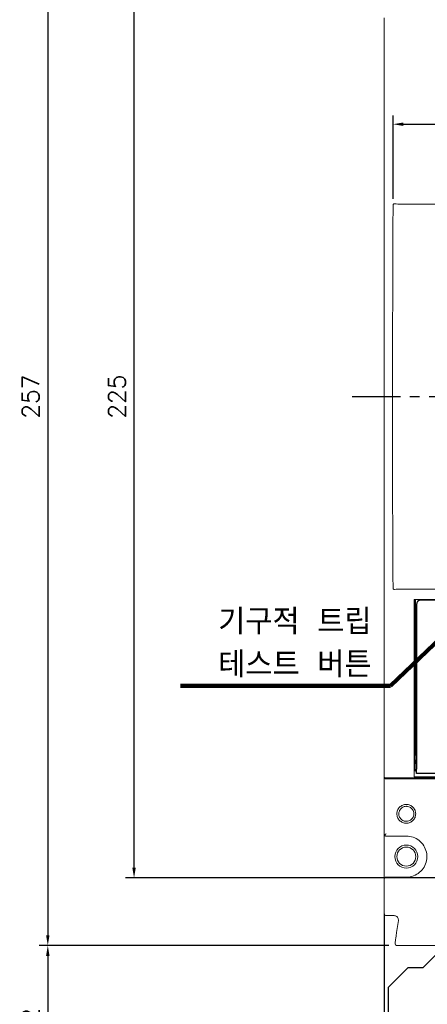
# Model space of a CAD drawing. Extents: x -316 to 2710, y -907 to 1774.
# Tile 10 of 18: x 298 to 393, y 1291 to 1521. Entities that reach past the tile are written whole.
import ezdxf

# ---------------------------------------------------------------- set-up
doc = ezdxf.new("R2010")
doc.units = 0
doc.header["$LTSCALE"] = 3
doc.header["$MEASUREMENT"] = 0
doc.linetypes.add('CENTER', pattern=[2, 1.25, -0.25, 0.25, -0.25])
doc.layers.get('0').update_dxf_attribs({"linetype": 'CONTINUOUS'})
doc.layers.get('Defpoints').update_dxf_attribs({"linetype": 'CONTINUOUS'})
for name, color, linetype in [('cen', 1, 'CENTER'), ('di', 3, 'CONTINUOUS'), ('dwg', 7, 'CONTINUOUS')]:
    doc.layers.add(name, color=color, linetype=linetype)
doc.styles.add('KIM', font='ROMANS.shx', dxfattribs={"height": 5, "bigfont": 'GSG1.shx'})
doc.styles.get("Standard").update_dxf_attribs({"font": 'romans.shx', "height": 4, "bigfont": 'ghs.shx'})
doc.dimstyles.get("Standard").update_dxf_attribs({"dimtxt": 0.18, "dimasz": 0.18, "dimexe": 0.18, "dimexo": 0.0625, "dimgap": 0.09, "dimtad": 0, "dimtih": 1, "dimtoh": 1, "dimdec": 4, "dimzin": 0, "dimdsep": 46, "dimtxsty": 'Standard', "dimcen": 0.09, "dimadec": 0, "dimazin": 0, "dimtfac": 1, "dimtdec": 4, "dimtofl": 0, "dimtmove": 0, "dimatfit": 3, "dimfxl": 0, "dimtolj": 1, "dimtzin": 0, "dimarcsym": 0})
doc.dimstyles.new('STANDARD$0', dxfattribs={"dimtxt": 5, "dimasz": 5, "dimexe": 1, "dimexo": 2, "dimgap": 2, "dimtad": 1, "dimdec": 4, "dimzin": 12, "dimdsep": 46, "dimtxsty": 'KIM', "dimcen": -1, "dimdle": 0.1, "dimadec": 0, "dimazin": 0, "dimtfac": 1, "dimtdec": 4, "dimtmove": 0, "dimatfit": 3, "dimfxl": 0, "dimtolj": 1, "dimtzin": 0, "dimarcsym": 0})

# ---------------------------------------------------------------- blocks, each defined once
blk = doc.blocks.new('fsadfsafas')
at = {"layer": 'cen', "ltscale": 3}
for p, q in [((614, 610.86), (614, 629.46)), ((623.3, 620.16), (604.7, 620.16)), ((626.25, 569.66), (626.25, 586.26)), ((634.55, 577.96), (617.95, 577.96))]:
    blk.add_line(p, q, dxfattribs=at)
at = {"layer": 'dwg'}
for p, q in [((626.5, 634.96), (601.5, 634.96)), ((601.5, 634.96), (601.5, 603.46)), ((626.5, 634.96), (626.5, 603.41)), ((601.5, 603.46), (606, 598.96)), ((626.5, 603.41), (630.95, 598.96)), ((609.5, 598.96), (606, 598.96)), ((609.5, 598.96), (614, 594.46)), ((630.95, 588.46), (630.95, 598.96)), ((614, 583.96), (614, 594.46)), ((635.45, 583.96), (630.95, 588.46)), ((614, 583.96), (613.55, 583.96)), ((613.55, 583.96), (613.55, 564.96)), ((638.95, 583.96), (635.45, 583.96)), ((638.95, 583.96), (638.95, 564.96)), ((638.95, 564.96), (613.55, 564.96))]:
    blk.add_line(p, q, dxfattribs=at)
for centre, radius in [((614, 620.16), 6.3), ((626.25, 577.96), 5.3)]:
    blk.add_circle(centre, radius, dxfattribs=at)
blk = doc.blocks.new('*D224')
at = {"layer": 'Defpoints', "color": 0}
for p in [(386.36, 1561.35), (304.67, 1304.75), (386.36, 1304.75)]:
    blk.add_point(p, dxfattribs=at)
at = {"layer": 'di'}
for p, q in [((384.36, 1561.35), (302.67, 1561.35)), ((304.67, 1558.95), (304.67, 1307.15)), ((384.36, 1304.75), (302.67, 1304.75))]:
    blk.add_line(p, q, dxfattribs=at)
for points in [[(304.27, 1558.95), (305.07, 1558.95), (304.67, 1561.35)], [(304.27, 1307.15), (305.07, 1307.15), (304.67, 1304.75)]]:
    blk.add_solid(points, dxfattribs=at)
at = {"layer": 'di', "insert": (300.67, 1433.05), "char_height": 4, "attachment_point": 5, "rotation": 90}
blk.add_mtext('\\A1;257', dxfattribs=at)
blk = doc.blocks.new('*D225')
at = {"layer": 'Defpoints', "color": 0}
for p in [(324.83, 1545.55), (400.78, 1545.55), (400.78, 1320.55)]:
    blk.add_point(p, dxfattribs=at)
at = {"layer": 'di'}
for p, q in [((398.78, 1545.55), (322.83, 1545.55)), ((324.83, 1322.95), (324.83, 1543.15)), ((398.78, 1320.55), (322.83, 1320.55))]:
    blk.add_line(p, q, dxfattribs=at)
for points in [[(324.43, 1543.15), (325.23, 1543.15), (324.83, 1545.55)], [(324.43, 1322.95), (325.23, 1322.95), (324.83, 1320.55)]]:
    blk.add_solid(points, dxfattribs=at)
at = {"layer": 'di', "insert": (320.83, 1433.05), "char_height": 4, "attachment_point": 5, "rotation": 90}
blk.add_mtext('\\A1;225', dxfattribs=at)
blk = doc.blocks.new('*D226')
at = {"layer": 'Defpoints', "color": 0}
for p in [(304.67, 1304.75), (304.67, 1263.55), (384.33, 1263.55)]:
    blk.add_point(p, dxfattribs=at)
at = {"layer": 'di'}
for p, q in [((304.67, 1302.35), (304.67, 1265.95)), ((382.33, 1263.55), (302.67, 1263.55))]:
    blk.add_line(p, q, dxfattribs=at)
for points in [[(304.27, 1302.35), (305.07, 1302.35), (304.67, 1304.75)], [(304.27, 1265.95), (305.07, 1265.95), (304.67, 1263.55)]]:
    blk.add_solid(points, dxfattribs=at)
at = {"layer": 'di', "insert": (300.67, 1284.15), "char_height": 4, "attachment_point": 5, "rotation": 90}
blk.add_mtext('\\A1;41.2', dxfattribs=at)
blk = doc.blocks.new('*D175')
at = {"layer": 'Defpoints', "color": 0}
for p in [(383.28, 1314.14), (566.88, 1314.14), (566.88, 1212.84)]:
    blk.add_point(p, dxfattribs=at)
at = {"layer": 'di'}
for p, q in [((383.28, 1312.14), (383.28, 1210.84)), ((566.88, 1312.14), (566.88, 1210.84)), ((385.68, 1212.84), (564.48, 1212.84))]:
    blk.add_line(p, q, dxfattribs=at)
for points in [[(385.68, 1213.24), (385.68, 1212.44), (383.28, 1212.84)], [(564.48, 1213.24), (564.48, 1212.44), (566.88, 1212.84)]]:
    blk.add_solid(points, dxfattribs=at)
at = {"layer": 'di', "insert": (475.08, 1216.84), "char_height": 4, "attachment_point": 5}
blk.add_mtext('\\A1;184', dxfattribs=at)
blk = doc.blocks.new('*D183')
at = {"layer": 'Defpoints', "color": 0}
for p in [(520.79, 1496.72), (385.37, 1477.3), (520.79, 1477.12)]:
    blk.add_point(p, dxfattribs=at)
at = {"layer": 'di'}
for p, q in [((385.37, 1479.3), (385.37, 1498.72)), ((520.79, 1479.12), (520.79, 1498.72)), ((387.77, 1496.72), (518.39, 1496.72))]:
    blk.add_line(p, q, dxfattribs=at)
for points in [[(387.77, 1497.12), (387.77, 1496.32), (385.37, 1496.72)], [(518.39, 1497.12), (518.39, 1496.32), (520.79, 1496.72)]]:
    blk.add_solid(points, dxfattribs=at)
at = {"layer": 'di', "insert": (453.08, 1500.72), "char_height": 4, "attachment_point": 5}
blk.add_mtext('\\A1;136', dxfattribs=at)

msp = doc.modelspace()

# ---------------------------------------------------------------- linework, layer by layer
at = {"color": 7, "linetype": 'Continuous', "lineweight": 15}
for p, q in [((383.282, 1344.514), (383.282, 1521.584)), ((387.282, 1478.049), (427.182, 1478.049)), ((385.282, 1423.783), (385.282, 1442.316)), ((387.282, 1388.049), (427.182, 1388.049)), ((487.082, 1385.649), (390.282, 1385.649)), ((390.282, 1385.649), (390.282, 1344.732)), ((383.282, 1344.25), (383.282, 1344.514)), ((383.282, 1330.849), (383.282, 1344.25)), ((383.563, 1343.95), (383.563, 1343.749)), ((383.582, 1343.949), (403.082, 1343.949)), ((390.282, 1344.732), (390.282, 1344.433)), ((390.282, 1344.433), (390.282, 1344.214)), ((390.282, 1344.214), (515.882, 1344.214)), ((383.563, 1343.749), (383.731, 1343.749)), ((396.382, 1343.749), (383.731, 1343.749)), ((383.282, 1320.249), (383.282, 1330.849)), ((388.482, 1330.349), (383.782, 1330.349)), ((383.282, 1312.249), (383.282, 1320.249)), ((383.782, 1320.749), (388.482, 1320.749)), ((385.629, 1311.749), (383.782, 1311.749)), ((386.221, 1307.82), (386.619, 1310.608)), ((395.882, 1304.749), (386.358, 1304.749))]:
    msp.add_line(p, q, dxfattribs=at)
for p, q in [((390.582, 1385.649), (390.582, 1349.349)), ((488.082, 1385.449), (391.832, 1385.449)), ((390.832, 1384.449), (390.832, 1345.949)), ((390.382, 1356.749), (390.282, 1356.749)), ((390.382, 1356.749), (390.382, 1349.449)), ((390.582, 1356.749), (390.382, 1356.749)), ((390.382, 1349.449), (390.582, 1349.449)), ((390.582, 1349.349), (390.832, 1349.349)), ((390.582, 1348.049), (390.582, 1349.349)), ((390.282, 1347.949), (390.832, 1347.949)), ((390.282, 1347.649), (390.832, 1347.649)), ((390.532, 1347.199), (390.282, 1347.199)), ((390.832, 1347.499), (390.532, 1347.199)), ((390.532, 1345.699), (390.532, 1347.199)), ((390.832, 1348.049), (390.582, 1348.049)), ((390.282, 1345.699), (390.532, 1345.699)), ((390.532, 1345.699), (390.832, 1345.399)), ((390.832, 1344.949), (390.832, 1345.949)), ((515.332, 1344.949), (390.832, 1344.949))]:
    msp.add_line(p, q)
for radius in [2.7, 2.225]:
    msp.add_circle((388.482, 1325.549), radius, dxfattribs=at)
msp.add_arc((391.832, 1384.449), 1, 90, 180)
for centre, start, end in [((383.782, 1330.849), 180, 222.0016), ((383.782, 1320.249), 90, 180), ((383.782, 1312.249), 180, 270), ((386.358, 1305.249), 171.8699, 270)]:
    msp.add_arc(centre, 0.5, start, end, dxfattribs=at)
for centre, major_axis, ratio, start_param, end_param in [((387.282, 1478.755), (4, 0), 0.176327, 4.3083733, 4.712389), ((387.282, 1387.344), (4, 0), 0.176327, 1.5707963, 1.974812), ((383.582, 1344.25), (0, -0.301), 0.9982744, 4.712389, 6.2831853)]:
    msp.add_ellipse(centre, major_axis=major_axis, ratio=ratio, start_param=start_param, end_param=end_param, dxfattribs=at)
for points, knots in [([(385.282, 1442.316), (385.281, 1444.982), (385.278, 1456.825), (385.332, 1468.668), (385.374, 1477.844)], [0, 0, 0, 0, 0.2251735, 1, 1, 1, 1]), ([(385.374, 1477.844), (385.377, 1477.87), (385.382, 1477.922), (385.419, 1477.992), (385.48, 1478.053), (385.579, 1478.103), (385.662, 1478.105), (385.709, 1478.106)], [0, 0, 0, 0, 0.1543721, 0.3085984, 0.4663541, 0.6970711, 1, 1, 1, 1]), ([(385.374, 1388.255), (385.355, 1390.824), (385.267, 1402.667), (385.275, 1414.51), (385.282, 1423.783)], [0, 0, 0, 0, 0.2169918, 1, 1, 1, 1]), ([(385.709, 1387.992), (385.663, 1387.993), (385.58, 1387.995), (385.48, 1388.045), (385.413, 1388.113), (385.379, 1388.186), (385.376, 1388.236), (385.374, 1388.255)], [0, 0, 0, 0, 0.2994182, 0.5263862, 0.7070076, 0.8887845, 1, 1, 1, 1]), ([(390.684, 1335.549), (390.65, 1335.262), (390.581, 1334.688), (390.072, 1333.954), (389.338, 1333.471), (388.47, 1333.295), (387.604, 1333.471), (386.866, 1333.954), (386.378, 1334.688), (386.199, 1335.551), (386.377, 1336.413), (386.867, 1337.145), (387.605, 1337.627), (388.471, 1337.803), (389.339, 1337.627), (390.073, 1337.144), (390.581, 1336.41), (390.65, 1335.836), (390.684, 1335.549)], [0, 0, 0, 0, 0.0622509, 0.1246642, 0.1872852, 0.2500195, 0.3127171, 0.3752583, 0.4377334, 0.5001498, 0.5624037, 0.6247434, 0.6873254, 0.7500656, 0.8128154, 0.8754125, 0.9377774, 1, 1, 1, 1]), ([(390.232, 1335.549), (390.214, 1335.74), (390.18, 1336.1), (389.937, 1336.557), (389.638, 1336.885), (389.256, 1337.142), (388.863, 1337.275), (388.415, 1337.313), (388.02, 1337.257), (387.596, 1337.08), (387.256, 1336.824), (386.999, 1336.502), (386.793, 1336.092), (386.693, 1335.55), (386.792, 1335.008), (386.998, 1334.597), (387.256, 1334.275), (387.596, 1334.018), (387.959, 1333.867), (388.221, 1333.815), (388.385, 1333.801), (388.55, 1333.797), (388.862, 1333.823), (389.256, 1333.957), (389.638, 1334.214), (389.938, 1334.542), (390.18, 1334.998), (390.214, 1335.358), (390.232, 1335.549)], [0, 0, 0, 0, 0.0520031, 0.098106, 0.1382923, 0.1725474, 0.2230612, 0.2498709, 0.2950012, 0.3306361, 0.3749161, 0.4099539, 0.4424812, 0.4997753, 0.5572452, 0.589853, 0.6249652, 0.6692888, 0.7049225, 0.731842, 0.7420315, 0.7500331, 0.7769035, 0.8274525, 0.8617162, 0.9019055, 0.9480054, 1, 1, 1, 1]), ([(383.731, 1330.849), (383.73, 1330.848), (383.673, 1330.791), (383.556, 1330.673), (383.46, 1330.568), (383.41, 1330.515)], [0, 0, 0, 0, 0.0090414, 0.4889658, 1, 1, 1, 1]), ([(383.41, 1330.515), (383.425, 1330.5), (383.488, 1330.435), (383.613, 1330.368), (383.727, 1330.349), (383.781, 1330.349), (383.782, 1330.349)], [0, 0, 0, 0, 0.1361647, 0.5958986, 0.9916285, 1, 1, 1, 1]), ([(388.482, 1320.749), (388.656, 1320.755), (389.368, 1320.779), (390.596, 1321.14), (391.935, 1322.084), (392.886, 1323.421), (393.342, 1324.997), (393.252, 1326.636), (392.623, 1328.155), (391.53, 1329.368), (390.096, 1330.191), (389.02, 1330.296), (388.482, 1330.349)], [0, 0, 0, 0, 0.0349024, 0.1422143, 0.2496427, 0.3568778, 0.4640095, 0.5713241, 0.6787557, 0.7859581, 0.8929776, 1, 1, 1, 1]), ([(386.619, 1310.608), (386.624, 1310.721), (386.634, 1310.946), (386.506, 1311.267), (386.287, 1311.526), (385.984, 1311.712), (385.75, 1311.736), (385.629, 1311.749)], [0, 0, 0, 0, 0.1964578, 0.3929418, 0.5895562, 0.7864792, 1, 1, 1, 1]), ([(385.863, 1305.32), (385.867, 1305.348), (385.875, 1305.403), (385.936, 1305.832), (386.027, 1306.464), (386.127, 1307.168), (386.194, 1307.635), (386.221, 1307.82)], [0, 0, 0, 0, 0.21319, 0.426312, 0.6411463, 0.8579436, 1, 1, 1, 1])]:
    msp.add_open_spline(points, degree=3, knots=knots, dxfattribs=at)
at = {"layer": 'cen', "ltscale": 3}
msp.add_line((375.835, 1433.049), (578.255, 1433.049), dxfattribs=at)

# ---------------------------------------------------------------- block references
at = {"layer": 'di', "xscale": -1, "rotation": 180}
msp.add_blockref('fsadfsafas', (-217.172, 1898.507), dxfattribs=at)

# ---------------------------------------------------------------- texts
at = {"layer": 'di', "insert": (380.355, 1367.46), "char_height": 6, "attachment_point": 9}
msp.add_mtext('기구적 트립 \\P테스트 버튼', dxfattribs=at)

# ---------------------------------------------------------------- dimensions: what is measured, and where the dimension line sits
at = {"layer": 'di'}
dim = msp.add_linear_dim(base=(304.67, 1304.749), p1=(386.358, 1561.349), p2=(386.358, 1304.749), angle=90, text='257', dimstyle='STANDARD$0', override={"dimtxt": 4, "dimasz": 2.4, "dimexe": 2, "dimdec": 2, "dimzin": 8, "dimtxsty": 'Standard', "dimcen": 0, "dimdle": 0, "dimclrd": 256, "dimclre": 256, "dimclrt": 256, "dimadec": 2, "dimazin": 2, "dimtfac": 0.6, "dimtdec": 2, "dimtzin": 8, "dimlwd": 65535, "dimlwe": 65535}, dxfattribs=at)
dim.commit()
dim.dimension.update_dxf_attribs({"geometry": '*D224', "text_midpoint": (304.67, 1433.049), "dimtype": 160})
dim = msp.add_linear_dim(base=(324.833, 1545.549), p1=(400.782, 1320.549), p2=(400.782, 1545.549), angle=90, dimstyle='STANDARD$0', override={"dimtxt": 4, "dimasz": 2.4, "dimexe": 2, "dimdec": 2, "dimzin": 8, "dimtxsty": 'Standard', "dimcen": 0, "dimdle": 0, "dimclrd": 256, "dimclre": 256, "dimclrt": 256, "dimadec": 2, "dimazin": 2, "dimtfac": 0.6, "dimtdec": 2, "dimtzin": 8, "dimlwd": 65535, "dimlwe": 65535}, dxfattribs=at)
dim.commit()
dim.dimension.update_dxf_attribs({"geometry": '*D225', "text_midpoint": (324.833, 1433.049), "dimtype": 160})
for base, p1, p2, text, picture, middle in [((520.795, 1496.72), (385.372, 1477.302), (520.795, 1477.119), '136', '*D183', (453.083, 1500.72)), ((566.882, 1212.84), (383.282, 1314.143), (566.882, 1314.143), '184', '*D175', (475.082, 1216.84))]:
    dim = msp.add_linear_dim(base=base, p1=p1, p2=p2, text=text, dimstyle='STANDARD$0', override={"dimtxt": 4, "dimasz": 2.4, "dimexe": 2, "dimdec": 2, "dimzin": 8, "dimtxsty": 'Standard', "dimcen": 0, "dimdle": 0, "dimclrd": 256, "dimclre": 256, "dimclrt": 256, "dimadec": 2, "dimazin": 2, "dimtfac": 0.6, "dimtdec": 2, "dimtzin": 8, "dimlwd": 65535, "dimlwe": 65535}, dxfattribs=at)
    dim.commit()
    dim.dimension.update_dxf_attribs({"geometry": picture, "text_midpoint": middle})
dim = msp.add_linear_dim(base=(304.67, 1263.549), p1=(304.67, 1304.749), p2=(384.332, 1263.549), angle=90, dimstyle='STANDARD$0', override={"dimtxt": 4, "dimasz": 2.4, "dimexe": 2, "dimdec": 2, "dimzin": 8, "dimtxsty": 'Standard', "dimcen": 0, "dimdle": 0, "dimclrd": 256, "dimclre": 256, "dimclrt": 256, "dimadec": 2, "dimazin": 2, "dimtfac": 0.6, "dimtdec": 2, "dimtzin": 8, "dimlwd": 65535, "dimlwe": 65535}, dxfattribs=at)
dim.commit()
dim.dimension.update_dxf_attribs({"geometry": '*D226', "text_midpoint": (300.67, 1284.149)})

# ---------------------------------------------------------------- leaders
at = {"layer": 'di', "annotation_type": 0, "has_hookline": 1, "hookline_direction": 1, "text_width": 44.667}
msp.add_leader([(423.082, 1402.049), (384.755, 1365.46), (382.355, 1365.46)], dimstyle='Standard', override={"dimtxt": 4, "dimasz": 2.4, "dimexe": 2, "dimexo": 2, "dimgap": 2, "dimtad": 1, "dimtih": 0, "dimtoh": 0, "dimdec": 2, "dimzin": 8, "dimcen": 0, "dimclrd": 256, "dimclre": 256, "dimclrt": 256, "dimadec": 2, "dimazin": 2, "dimtfac": 0.6, "dimtdec": 2, "dimtofl": 1, "dimtzin": 8, "dimlwd": 65535, "dimlwe": 65535}, dxfattribs=at)

doc.saveas('drawing.dxf')
